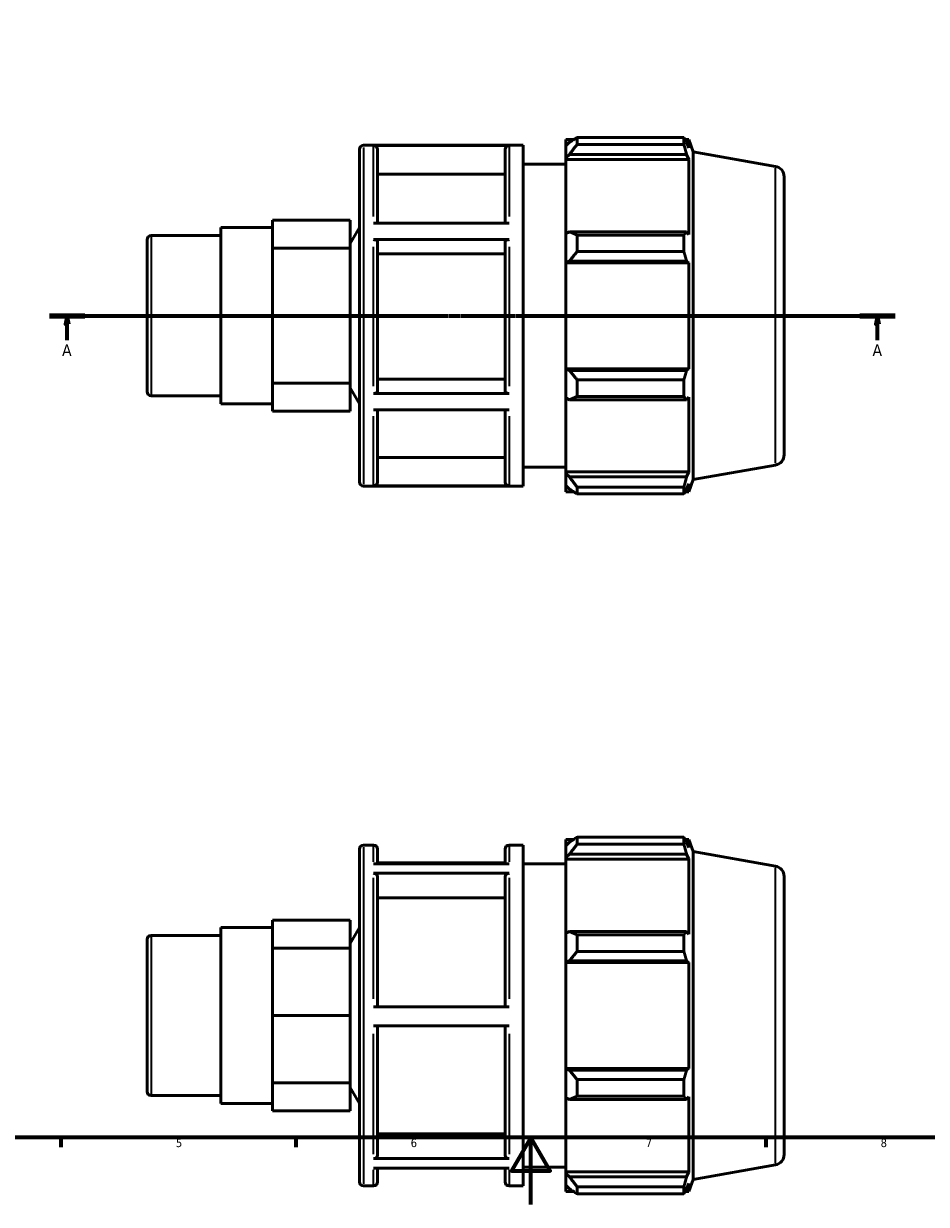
# Model space of a CAD drawing. Header units: millimetres. Extents: x 0 to 931, y 0 to 657.
# Tile 2 of 5: x 269 to 538, y 0 to 352. Entities that reach past the tile are written whole.
import ezdxf

# ---------------------------------------------------------------- set-up
doc = ezdxf.new("R2010")
doc.units = ezdxf.units.MM
doc.linetypes.add('CHAIN', pattern=[0.7087, 0.4724, -0.0591, 0.1181, -0.0591])
for name, color, linetype, lineweight in [('Border (ISO)', 7, 'Continuous', 70), ('Section Line (ISO)', 7, 'CHAIN', 70), ('Visible (ISO)', 7, 'Continuous', 50), ('Visible Narrow (ISO)', 7, 'Continuous', 35)]:
    doc.layers.add(name, color=color, linetype=linetype, lineweight=lineweight)
doc.styles.add('Label Text (ISO)', font='tahoma.ttf')
doc.styles.add('Note Text (ISO)', font='tahoma.ttf')

# ---------------------------------------------------------------- blocks, each defined once
blk = doc.blocks.new('Borders Default Border')
at = {"layer": 'Border (ISO)'}
for p, q in [((280.33, 20), (280.33, 17.1)), ((350.42, 20), (350.42, 17.1)), ((490.58, 20), (490.58, 17.1))]:
    blk.add_line(p, q, dxfattribs=at)
at = {"layer": 'Border (ISO)', "flags": 128}
for points in [[(20, 20), (20, 574), (821, 574), (821, 20), (20, 20)], [(420.5, 0), (420.5, 20), (414.73, 10), (426.27, 10), (420.5, 20)]]:
    blk.add_lwpolyline(points, dxfattribs=at)
at = {"layer": 'Border (ISO)', "color": 232, "true_color": 0xca0064, "char_height": 2.5, "attachment_point": 7, "style": 'Note Text (ISO)'}
for s, insert in [('5', (314.64, 17.05)), ('6', (384.66, 17.05)), ('7', (454.77, 17.1)), ('8', (524.81, 17.04))]:
    blk.add_mtext(s, dxfattribs=dict(at, insert=insert))
blk = doc.blocks.new('2dTransSection0')
at = {"layer": 'Section Line (ISO)', "linetype": 'CHAIN'}
blk.add_line((276.93, 265.11), (529.13, 265.11), dxfattribs=at)
at = {"layer": 'Section Line (ISO)', "linetype": 'Continuous', "lineweight": 140}
for p, q in [((276.93, 265.11), (287.44, 265.11)), ((518.62, 265.11), (529.13, 265.11))]:
    blk.add_line(p, q, dxfattribs=at)
at = {"layer": 'Section Line (ISO)', "linetype": 'Continuous'}
for p, q in [((282.19, 265.11), (281.69, 262.61)), ((282.19, 262.61), (282.19, 265.11)), ((282.69, 262.61), (282.19, 265.11)), ((523.87, 265.11), (523.37, 262.61)), ((523.87, 262.61), (523.87, 265.11)), ((524.37, 262.61), (523.87, 265.11)), ((281.69, 262.61), (282.69, 262.61)), ((282.19, 257.85), (282.19, 262.61)), ((523.37, 262.61), (524.37, 262.61)), ((523.87, 257.85), (523.87, 262.61))]:
    blk.add_line(p, q, dxfattribs=at)
at = {"layer": 'Section Line (ISO)', "linetype": 'Continuous', "flags": 128}
for points in [[(282.69, 262.61), (282.19, 265.11), (281.69, 262.61), (282.69, 262.61)], [(524.37, 262.61), (523.87, 265.11), (523.37, 262.61), (524.37, 262.61)]]:
    blk.add_lwpolyline(points, dxfattribs=at)
at = {"layer": 'Section Line (ISO)'}
for points in [[(282.69, 262.61), (282.19, 265.11), (281.69, 262.61), (282.69, 262.61)], [(524.37, 262.61), (523.87, 265.11), (523.37, 262.61), (524.37, 262.61)]]:
    blk.add_solid(points, dxfattribs=at)
at = {"layer": 'Section Line (ISO)', "char_height": 3.5, "attachment_point": 7, "style": 'Label Text (ISO)'}
for insert in [(280.7, 253.11), (522.39, 253.11)]:
    blk.add_mtext('A', dxfattribs=dict(at, insert=insert))

msp = doc.modelspace()

# ---------------------------------------------------------------- linework, layer by layer
at = {"layer": 'Visible (ISO)'}
for p, q in [((430.888, 317.652), (430.888, 315.758)), ((430.888, 317.652), (433.294, 317.652)), ((434.278, 318.269), (434.278, 316.226)), ((434.278, 318.269), (466.117, 318.269)), ((466.117, 316.226), (466.117, 318.269)), ((466.476, 317.652), (467.557, 317.652)), ((468.888, 313.993), (467.557, 317.652)), ((467.557, 315.22), (467.557, 317.652)), ((369.365, 215.517), (369.365, 314.697)), ((370.625, 315.957), (418.222, 315.957)), ((414.053, 315.862), (373.533, 315.862)), ((374.793, 314.6), (374.793, 292.715)), ((412.793, 292.715), (412.793, 314.6)), ((418.222, 214.257), (418.222, 315.957)), ((432.018, 316.836), (430.888, 315.758)), ((430.888, 312.216), (430.888, 315.758)), ((466.117, 316.226), (434.278, 316.226)), ((467.557, 315.22), (466.94, 316.836)), ((468.888, 216.221), (468.888, 313.993)), ((493.428, 309.666), (468.888, 313.993)), ((418.222, 310.307), (430.888, 310.307)), ((430.888, 312.216), (432.018, 313.218)), ((430.888, 311.715), (430.888, 312.216)), ((430.888, 311.715), (430.888, 289.63)), ((430.888, 311.715), (467.557, 311.715)), ((432.018, 313.218), (466.94, 313.218)), ((466.94, 313.218), (467.557, 311.715)), ((467.557, 289.369), (467.557, 311.715)), ((412.793, 307.369), (374.793, 307.369)), ((496.031, 306.563), (496.031, 223.65)), ((343.461, 289.397), (343.461, 293.564)), ((366.605, 293.564), (343.461, 293.564)), ((366.605, 285.229), (366.605, 293.564)), ((373.533, 292.715), (414.053, 292.715)), ((307.291, 289.008), (328.031, 289.008)), ((328.031, 238.815), (328.031, 291.398)), ((328.031, 291.398), (343.461, 291.398)), ((343.461, 285.229), (343.461, 289.397)), ((366.605, 286.618), (369.365, 291.398)), ((432.018, 290.152), (430.888, 289.63)), ((430.888, 281.077), (430.888, 289.63)), ((466.94, 290.152), (432.018, 290.152)), ((434.278, 289.17), (434.278, 284.238)), ((434.278, 289.17), (466.117, 289.17)), ((466.117, 284.238), (466.117, 289.17)), ((467.557, 289.369), (466.94, 290.152)), ((306.031, 242.465), (306.031, 287.748)), ((414.053, 287.808), (373.533, 287.808)), ((374.793, 287.176), (374.793, 242.561)), ((412.793, 242.561), (412.793, 287.176)), ((343.461, 275.168), (343.461, 285.229)), ((366.605, 285.229), (343.461, 285.229)), ((366.605, 265.107), (366.605, 285.229)), ((412.793, 283.561), (374.793, 283.561)), ((466.117, 284.238), (434.278, 284.238)), ((430.888, 281.077), (432.018, 281.417)), ((430.888, 280.907), (430.888, 281.077)), ((430.888, 280.907), (430.888, 249.306)), ((430.888, 280.907), (467.557, 280.907)), ((432.018, 281.417), (466.94, 281.417)), ((466.94, 281.417), (467.557, 280.907)), ((467.557, 249.306), (467.557, 280.907)), ((343.461, 265.107), (343.461, 275.168)), ((343.461, 255.045), (343.461, 265.107)), ((366.605, 265.107), (343.461, 265.107)), ((366.605, 244.984), (366.605, 265.107)), ((343.461, 244.984), (343.461, 255.045)), ((430.888, 249.136), (430.888, 249.306)), ((430.888, 249.306), (467.557, 249.306)), ((432.018, 248.796), (430.888, 249.136)), ((430.888, 240.583), (430.888, 249.136)), ((466.94, 248.796), (432.018, 248.796)), ((467.557, 249.306), (466.94, 248.796)), ((343.461, 240.816), (343.461, 244.984)), ((366.605, 244.984), (343.461, 244.984)), ((366.605, 236.649), (366.605, 244.984)), ((366.605, 243.595), (369.365, 238.815)), ((374.793, 246.174), (412.793, 246.174)), ((434.278, 245.975), (434.278, 241.043)), ((434.278, 245.975), (466.117, 245.975)), ((466.117, 241.043), (466.117, 245.975)), ((307.291, 241.205), (328.031, 241.205)), ((343.461, 236.649), (343.461, 240.816)), ((373.533, 241.93), (414.053, 241.93)), ((430.888, 240.583), (432.018, 240.061)), ((430.888, 240.583), (430.888, 218.499)), ((432.018, 240.061), (466.94, 240.061)), ((466.117, 241.043), (434.278, 241.043)), ((466.94, 240.061), (467.557, 240.844)), ((467.557, 218.499), (467.557, 240.844)), ((328.031, 238.815), (343.461, 238.815)), ((366.605, 236.649), (343.461, 236.649)), ((414.053, 237.052), (373.533, 237.052)), ((374.793, 237.052), (374.793, 215.583)), ((412.793, 215.583), (412.793, 237.052)), ((374.793, 222.809), (412.793, 222.809)), ((418.222, 219.907), (430.888, 219.907)), ((430.888, 217.997), (430.888, 218.499)), ((430.888, 218.499), (467.557, 218.499)), ((467.557, 218.499), (466.94, 216.995)), ((493.428, 220.548), (468.888, 216.221)), ((430.888, 214.455), (430.888, 217.997)), ((432.018, 216.995), (430.888, 217.997)), ((466.94, 216.995), (432.018, 216.995)), ((466.94, 213.377), (467.557, 214.993)), ((468.888, 216.221), (467.557, 212.562)), ((467.557, 212.562), (467.557, 214.993)), ((370.625, 214.257), (418.222, 214.257)), ((373.533, 214.321), (414.053, 214.321)), ((430.888, 214.455), (432.018, 213.377)), ((430.888, 214.455), (430.888, 212.562)), ((430.888, 212.562), (433.294, 212.562)), ((434.278, 213.987), (434.278, 211.944)), ((434.278, 213.987), (466.117, 213.987)), ((466.117, 211.944), (434.278, 211.944)), ((466.117, 211.944), (466.117, 213.987)), ((466.476, 212.562), (467.557, 212.562)), ((434.278, 109.512), (434.278, 107.469)), ((434.278, 109.512), (466.117, 109.512)), ((466.117, 107.469), (466.117, 109.512)), ((369.365, 6.76), (369.365, 105.94)), ((370.625, 107.2), (373.533, 107.2)), ((374.793, 105.94), (374.793, 101.611)), ((412.793, 101.611), (412.793, 105.94)), ((414.053, 107.2), (418.222, 107.2)), ((418.222, 5.5), (418.222, 107.2)), ((430.888, 108.895), (430.888, 107.002)), ((430.888, 108.895), (433.294, 108.895)), ((432.018, 108.079), (430.888, 107.002)), ((430.888, 103.459), (430.888, 107.002)), ((466.117, 107.469), (434.278, 107.469)), ((466.476, 108.895), (467.557, 108.895)), ((467.557, 106.463), (466.94, 108.079)), ((468.888, 105.236), (467.557, 108.895)), ((467.557, 106.463), (467.557, 108.895)), ((430.888, 103.459), (432.018, 104.461)), ((430.888, 102.958), (430.888, 103.459)), ((430.888, 102.958), (430.888, 80.873)), ((430.888, 102.958), (467.557, 102.958)), ((432.018, 104.461), (466.94, 104.461)), ((466.94, 104.461), (467.557, 102.958)), ((467.557, 80.612), (467.557, 102.958)), ((468.888, 7.464), (468.888, 105.236)), ((493.428, 100.909), (468.888, 105.236)), ((373.533, 101.611), (414.053, 101.611)), ((414.053, 98.76), (373.533, 98.76)), ((412.793, 101.851), (374.793, 101.851)), ((418.222, 101.55), (430.888, 101.55)), ((374.793, 97.667), (374.793, 58.909)), ((412.793, 58.909), (412.793, 97.667)), ((496.031, 97.806), (496.031, 14.893)), ((412.793, 91.404), (374.793, 91.404)), ((366.605, 84.808), (343.461, 84.808)), ((343.461, 80.64), (343.461, 84.808)), ((366.605, 76.472), (366.605, 84.808)), ((328.031, 30.058), (328.031, 82.641)), ((328.031, 82.641), (343.461, 82.641)), ((366.605, 77.861), (369.365, 82.641)), ((432.018, 81.395), (430.888, 80.873)), ((466.94, 81.395), (432.018, 81.395)), ((467.557, 80.612), (466.94, 81.395)), ((306.031, 33.708), (306.031, 78.991)), ((307.291, 80.251), (328.031, 80.251)), ((343.461, 76.472), (343.461, 80.64)), ((430.888, 72.32), (430.888, 80.873)), ((434.278, 80.413), (434.278, 75.481)), ((434.278, 80.413), (466.117, 80.413)), ((466.117, 75.481), (466.117, 80.413)), ((366.605, 76.472), (343.461, 76.472)), ((343.461, 66.411), (343.461, 76.472)), ((366.605, 56.35), (366.605, 76.472)), ((466.117, 75.481), (434.278, 75.481)), ((430.888, 72.32), (432.018, 72.66)), ((430.888, 72.15), (430.888, 72.32)), ((430.888, 72.15), (430.888, 40.549)), ((430.888, 72.15), (467.557, 72.15)), ((432.018, 72.66), (466.94, 72.66)), ((466.94, 72.66), (467.557, 72.15)), ((467.557, 40.549), (467.557, 72.15)), ((343.461, 56.35), (343.461, 66.411)), ((373.533, 58.909), (414.053, 58.909)), ((343.461, 46.288), (343.461, 56.35)), ((366.605, 56.35), (343.461, 56.35)), ((366.605, 36.227), (366.605, 56.35)), ((414.053, 53.259), (373.533, 53.259)), ((374.793, 53.259), (374.793, 14.74)), ((412.793, 14.74), (412.793, 53.259)), ((343.461, 36.227), (343.461, 46.288)), ((430.888, 40.379), (430.888, 40.549)), ((430.888, 40.549), (467.557, 40.549)), ((430.888, 31.826), (430.888, 40.379)), ((432.018, 40.039), (430.888, 40.379)), ((466.94, 40.039), (432.018, 40.039)), ((467.557, 40.549), (466.94, 40.039)), ((343.461, 32.059), (343.461, 36.227)), ((366.605, 36.227), (343.461, 36.227)), ((366.605, 27.892), (366.605, 36.227)), ((434.278, 37.218), (434.278, 32.286)), ((434.278, 37.218), (466.117, 37.218)), ((466.117, 32.286), (466.117, 37.218)), ((307.291, 32.448), (328.031, 32.448)), ((343.461, 27.892), (343.461, 32.059)), ((366.605, 34.838), (369.365, 30.058)), ((430.888, 31.826), (430.888, 9.742)), ((430.888, 31.826), (432.018, 31.304)), ((466.117, 32.286), (434.278, 32.286)), ((466.94, 31.304), (467.557, 32.087)), ((467.557, 9.742), (467.557, 32.087)), ((328.031, 30.058), (343.461, 30.058)), ((432.018, 31.304), (466.94, 31.304)), ((366.605, 27.892), (343.461, 27.892)), ((374.793, 20.998), (412.793, 20.998)), ((373.533, 13.648), (414.053, 13.648)), ((414.053, 10.848), (373.533, 10.848)), ((374.793, 10.848), (374.793, 6.76)), ((412.793, 6.76), (412.793, 10.848)), ((418.222, 11.15), (430.888, 11.15)), ((493.428, 11.791), (468.888, 7.464)), ((430.888, 9.24), (430.888, 9.742)), ((430.888, 9.742), (467.557, 9.742)), ((430.888, 5.698), (430.888, 9.24)), ((432.018, 8.238), (430.888, 9.24)), ((466.94, 8.238), (432.018, 8.238)), ((467.557, 9.742), (466.94, 8.238)), ((468.888, 7.464), (467.557, 3.805)), ((370.625, 5.5), (373.533, 5.5)), ((414.053, 5.5), (418.222, 5.5)), ((430.888, 5.698), (430.888, 3.805)), ((430.888, 5.698), (432.018, 4.62)), ((430.888, 3.805), (433.294, 3.805)), ((434.278, 5.23), (434.278, 3.187)), ((434.278, 5.23), (466.117, 5.23)), ((466.117, 3.187), (466.117, 5.23)), ((466.476, 3.805), (467.557, 3.805)), ((466.94, 4.62), (467.557, 6.237)), ((467.557, 3.805), (467.557, 6.237)), ((466.117, 3.187), (434.278, 3.187))]:
    msp.add_line(p, q, dxfattribs=at)
for centre, radius, start, end in [((370.625, 314.697), 1.26, 90, 180), ((492.881, 306.563), 3.15, 0, 80), ((307.291, 287.748), 1.26, 90, 180), ((307.291, 242.465), 1.26, 180, 270), ((492.881, 223.65), 3.15, 280, 0), ((370.625, 215.517), 1.26, 180, 270), ((370.625, 105.94), 1.26, 90, 180), ((373.533, 105.94), 1.26, 0, 90), ((414.053, 105.94), 1.26, 90, 180), ((492.881, 97.806), 3.15, 0, 80), ((307.291, 78.991), 1.26, 90, 180), ((307.291, 33.708), 1.26, 180, 270), ((492.881, 14.893), 3.15, 280, 0), ((370.625, 6.76), 1.26, 180, 270), ((373.533, 6.76), 1.26, 270, 0), ((414.053, 6.76), 1.26, 180, 270)]:
    msp.add_arc(centre, radius, start, end, dxfattribs=at)
for points, weights in [([(434.278, 318.269), (433.103, 317.538), (432.018, 316.836)], [1.0120682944, 1.00874074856, 1.00460338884]), ([(466.117, 318.269), (466.545, 317.538), (466.94, 316.836)], [1, 1.00153975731, 1.00226304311]), ([(432.018, 313.218), (433.103, 314.691), (434.278, 316.226)], [1.00460338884, 1.00874074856, 1.0120682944]), ([(466.94, 313.218), (466.545, 314.691), (466.117, 316.226)], [1.00226304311, 1.00153975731, 1]), ([(434.278, 289.17), (433.103, 289.671), (432.018, 290.152)], [1.0120682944, 1.00874074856, 1.00460338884]), ([(466.117, 289.17), (466.545, 289.671), (466.94, 290.152)], [1, 1.00153975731, 1.00226304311]), ([(432.018, 281.417), (433.103, 282.799), (434.278, 284.238)], [1.00460338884, 1.00874074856, 1.0120682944]), ([(466.94, 281.417), (466.545, 282.799), (466.117, 284.238)], [1.00226304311, 1.00153975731, 1]), ([(434.278, 245.975), (433.103, 247.415), (432.018, 248.796)], [1.0120682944, 1.00874074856, 1.00460338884]), ([(466.117, 245.975), (466.545, 247.415), (466.94, 248.796)], [1, 1.00153975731, 1.00226304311]), ([(432.018, 240.061), (433.103, 240.542), (434.278, 241.043)], [1.00460338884, 1.00874074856, 1.0120682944]), ([(466.94, 240.061), (466.545, 240.542), (466.117, 241.043)], [1.00226304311, 1.00153975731, 1]), ([(434.278, 213.987), (433.103, 215.522), (432.018, 216.995)], [1.0120682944, 1.00874074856, 1.00460338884]), ([(466.117, 213.987), (466.545, 215.522), (466.94, 216.995)], [1, 1.00153975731, 1.00226304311]), ([(432.018, 213.377), (433.103, 212.675), (434.278, 211.944)], [1.00460338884, 1.00874074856, 1.0120682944]), ([(466.94, 213.377), (466.545, 212.675), (466.117, 211.944)], [1.00226304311, 1.00153975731, 1]), ([(434.278, 109.512), (433.103, 108.781), (432.018, 108.079)], [1.0120682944, 1.00874074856, 1.00460338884]), ([(466.117, 109.512), (466.545, 108.781), (466.94, 108.079)], [1, 1.00153975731, 1.00226304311]), ([(432.018, 104.461), (433.103, 105.934), (434.278, 107.469)], [1.00460338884, 1.00874074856, 1.0120682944]), ([(466.94, 104.461), (466.545, 105.934), (466.117, 107.469)], [1.00226304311, 1.00153975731, 1]), ([(434.278, 80.413), (433.103, 80.914), (432.018, 81.395)], [1.0120682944, 1.00874074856, 1.00460338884]), ([(466.117, 80.413), (466.545, 80.914), (466.94, 81.395)], [1, 1.00153975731, 1.00226304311]), ([(432.018, 72.66), (433.103, 74.042), (434.278, 75.481)], [1.00460338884, 1.00874074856, 1.0120682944]), ([(466.94, 72.66), (466.545, 74.042), (466.117, 75.481)], [1.00226304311, 1.00153975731, 1]), ([(434.278, 37.218), (433.103, 38.658), (432.018, 40.039)], [1.0120682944, 1.00874074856, 1.00460338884]), ([(466.117, 37.218), (466.545, 38.658), (466.94, 40.039)], [1, 1.00153975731, 1.00226304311]), ([(432.018, 31.304), (433.103, 31.785), (434.278, 32.286)], [1.00460338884, 1.00874074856, 1.0120682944]), ([(466.94, 31.304), (466.545, 31.785), (466.117, 32.286)], [1.00226304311, 1.00153975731, 1]), ([(434.278, 5.23), (433.103, 6.765), (432.018, 8.238)], [1.0120682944, 1.00874074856, 1.00460338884]), ([(466.117, 5.23), (466.545, 6.765), (466.94, 8.238)], [1, 1.00153975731, 1.00226304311]), ([(432.018, 4.62), (433.103, 3.918), (434.278, 3.187)], [1.00460338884, 1.00874074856, 1.0120682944]), ([(466.94, 4.62), (466.545, 3.918), (466.117, 3.187)], [1.00226304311, 1.00153975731, 1])]:
    msp.add_rational_spline(points, weights, degree=2, dxfattribs=at)
for points, knots in [([(373.533, 315.862), (373.689, 315.862), (373.871, 315.826), (374.159, 315.707), (374.314, 315.603), (374.534, 315.383), (374.638, 315.227), (374.757, 314.939), (374.793, 314.756), (374.793, 314.6)], [0, 0, 0, 0, 0.04662232, 0.04662232, 0.09328877, 0.09328877, 0.14001009, 0.14001009, 0.18677926, 0.18677926, 0.18677926, 0.18677926]), ([(412.793, 314.6), (412.793, 314.756), (412.83, 314.939), (412.949, 315.227), (413.052, 315.383), (413.272, 315.603), (413.428, 315.707), (413.715, 315.826), (413.898, 315.862), (414.053, 315.862)], [0.56035354, 0.56035354, 0.56035354, 0.56035354, 0.60712271, 0.60712271, 0.65384404, 0.65384404, 0.70051049, 0.70051049, 0.74713281, 0.74713281, 0.74713281, 0.74713281]), ([(373.533, 287.808), (373.689, 287.808), (373.871, 287.789), (374.159, 287.73), (374.314, 287.678), (374.534, 287.568), (374.638, 287.49), (374.757, 287.346), (374.793, 287.254), (374.793, 287.176)], [0, 0, 0, 0, 0.04662232, 0.04662232, 0.09328877, 0.09328877, 0.14001009, 0.14001009, 0.18677926, 0.18677926, 0.18677926, 0.18677926]), ([(412.793, 287.176), (412.793, 287.254), (412.83, 287.346), (412.949, 287.49), (413.052, 287.568), (413.272, 287.678), (413.428, 287.73), (413.715, 287.789), (413.898, 287.808), (414.053, 287.808)], [0.56035354, 0.56035354, 0.56035354, 0.56035354, 0.60712271, 0.60712271, 0.65384404, 0.65384404, 0.70051049, 0.70051049, 0.74713281, 0.74713281, 0.74713281, 0.74713281]), ([(374.793, 242.561), (374.793, 242.483), (374.757, 242.391), (374.638, 242.247), (374.534, 242.17), (374.314, 242.059), (374.159, 242.008), (373.871, 241.948), (373.689, 241.93), (373.533, 241.93)], [0.56018019, 0.56018019, 0.56018019, 0.56018019, 0.60691189, 0.60691189, 0.65361082, 0.65361082, 0.70027219, 0.70027219, 0.74690333, 0.74690333, 0.74690333, 0.74690333]), ([(414.053, 241.93), (413.898, 241.93), (413.715, 241.948), (413.427, 242.008), (413.272, 242.059), (413.052, 242.17), (412.949, 242.247), (412.83, 242.391), (412.793, 242.483), (412.793, 242.561)], [0, 0, 0, 0, 0.04663114, 0.04663114, 0.09329251, 0.09329251, 0.13999145, 0.13999145, 0.18672314, 0.18672314, 0.18672314, 0.18672314]), ([(374.793, 215.583), (374.793, 215.427), (374.757, 215.243), (374.638, 214.956), (374.534, 214.8), (374.314, 214.58), (374.159, 214.476), (373.871, 214.357), (373.689, 214.321), (373.533, 214.321)], [0.56018019, 0.56018019, 0.56018019, 0.56018019, 0.60691189, 0.60691189, 0.65361082, 0.65361082, 0.70027219, 0.70027219, 0.74690333, 0.74690333, 0.74690333, 0.74690333]), ([(414.053, 214.321), (413.898, 214.321), (413.715, 214.357), (413.427, 214.476), (413.272, 214.58), (413.052, 214.8), (412.949, 214.956), (412.83, 215.243), (412.793, 215.427), (412.793, 215.583)], [0, 0, 0, 0, 0.04663114, 0.04663114, 0.09329251, 0.09329251, 0.13999145, 0.13999145, 0.18672314, 0.18672314, 0.18672314, 0.18672314]), ([(373.533, 98.76), (373.689, 98.76), (373.871, 98.729), (374.159, 98.625), (374.314, 98.535), (374.534, 98.345), (374.638, 98.21), (374.757, 97.961), (374.793, 97.802), (374.793, 97.667)], [0, 0, 0, 0, 0.04662232, 0.04662232, 0.09328877, 0.09328877, 0.14001009, 0.14001009, 0.18677926, 0.18677926, 0.18677926, 0.18677926]), ([(412.793, 97.667), (412.793, 97.802), (412.83, 97.961), (412.949, 98.21), (413.052, 98.345), (413.272, 98.535), (413.428, 98.625), (413.715, 98.729), (413.898, 98.76), (414.053, 98.76)], [0.56035354, 0.56035354, 0.56035354, 0.56035354, 0.60712271, 0.60712271, 0.65384404, 0.65384404, 0.70051049, 0.70051049, 0.74713281, 0.74713281, 0.74713281, 0.74713281]), ([(374.793, 14.74), (374.793, 14.605), (374.757, 14.446), (374.638, 14.197), (374.534, 14.063), (374.314, 13.872), (374.159, 13.782), (373.871, 13.679), (373.689, 13.648), (373.533, 13.648)], [0.56018019, 0.56018019, 0.56018019, 0.56018019, 0.60691189, 0.60691189, 0.65361082, 0.65361082, 0.70027219, 0.70027219, 0.74690333, 0.74690333, 0.74690333, 0.74690333]), ([(414.053, 13.648), (413.898, 13.648), (413.715, 13.679), (413.427, 13.782), (413.272, 13.872), (413.052, 14.063), (412.949, 14.197), (412.83, 14.446), (412.793, 14.605), (412.793, 14.74)], [0, 0, 0, 0, 0.04663114, 0.04663114, 0.09329251, 0.09329251, 0.13999145, 0.13999145, 0.18672314, 0.18672314, 0.18672314, 0.18672314])]:
    msp.add_open_spline(points, degree=3, knots=knots, dxfattribs=at)
at = {"layer": 'Visible Narrow (ISO)'}
for p, q in [((370.625, 315.33), (370.625, 214.883)), ((373.533, 294.683), (373.533, 315.662)), ((414.053, 315.662), (414.053, 294.683)), ((493.428, 221.096), (493.428, 309.117)), ((307.291, 288.714), (307.291, 241.499)), ((373.533, 244.073), (373.533, 285.654)), ((414.053, 285.654), (414.053, 244.073)), ((373.533, 214.496), (373.533, 235.098)), ((414.053, 235.098), (414.053, 214.496)), ((370.625, 106.574), (370.625, 6.126)), ((373.533, 102.146), (373.533, 107.185)), ((414.053, 107.185), (414.053, 102.146)), ((493.428, 12.339), (493.428, 100.36)), ((373.533, 61.282), (373.533, 97.401)), ((414.053, 97.401), (414.053, 61.282)), ((307.291, 79.957), (307.291, 32.742)), ((373.533, 14.986), (373.533, 50.887)), ((414.053, 50.887), (414.053, 14.986)), ((373.533, 5.513), (373.533, 10.335)), ((414.053, 10.335), (414.053, 5.513))]:
    msp.add_line(p, q, dxfattribs=at)

# ---------------------------------------------------------------- block references
msp.add_blockref('Borders Default Border', (0, 0))
at = {"layer": 'Section Line (ISO)'}
msp.add_blockref('2dTransSection0', (0, 0), dxfattribs=at)

doc.saveas('drawing.dxf')
